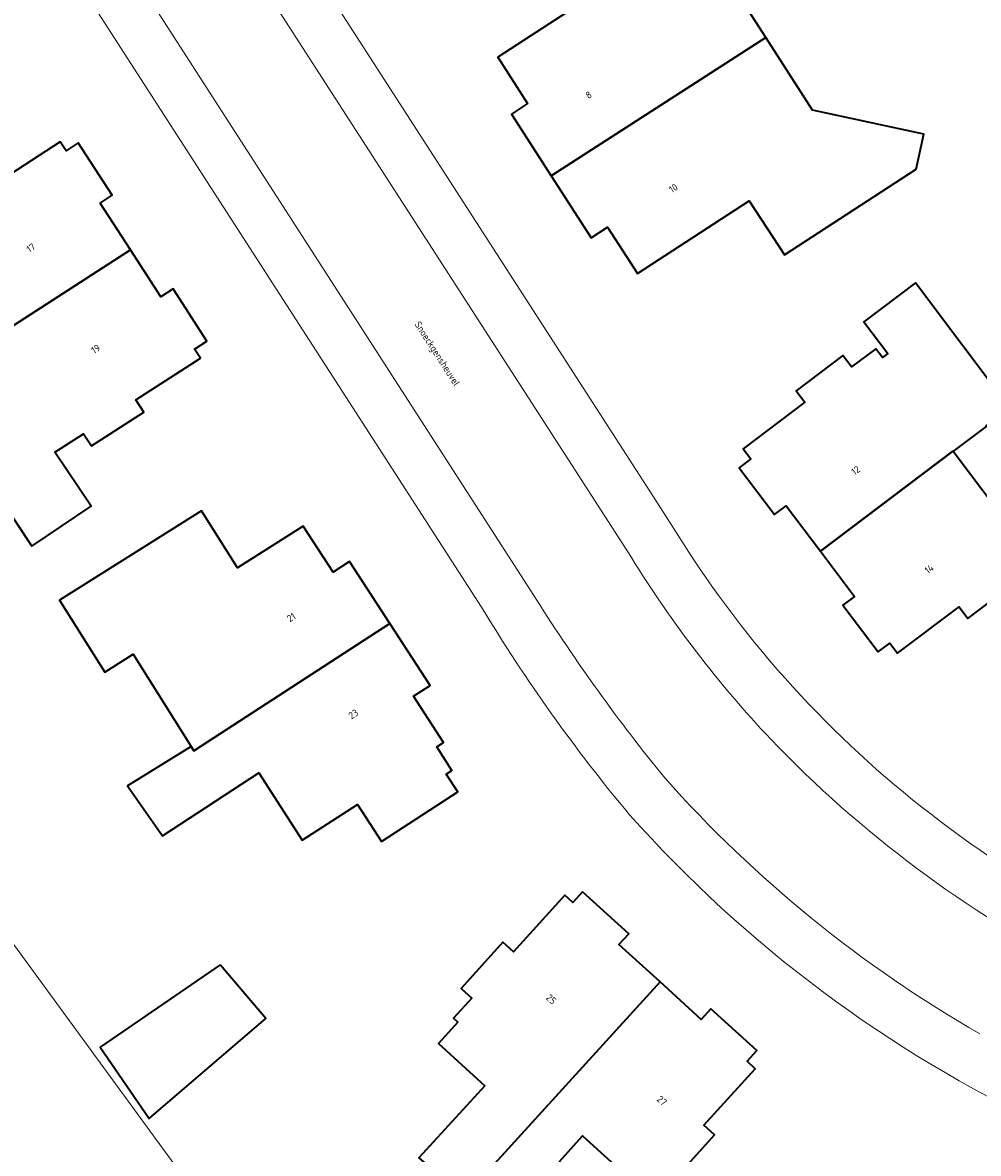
# Model space of a CAD drawing. Header units: metres. Extents: x 154991 to 155595, y 461305 to 461800.
# Tile 78 of 88: x 155486 to 155535, y 461614 to 461672. Entities that reach past the tile are written whole.
import ezdxf
from ezdxf.enums import TextEntityAlignment as Align

# ---------------------------------------------------------------- set-up
doc = ezdxf.new("R2010")
doc.units = ezdxf.units.M
for name, color, linetype, lineweight in [('B-WE-GR-BEPLANTING_CULTUUR_BOSPLANTSOEN-GV', 90, 'Continuous', 18), ('B-WE-GW-TALUD_KRUIN-G', 90, 'Continuous', 18), ('B-WE-OG-BEBOUWING-GV', 7, 'Continuous', 35), ('B-WE-OG-BEBOUWING-T18', 10, 'Continuous', 18), ('B-WE-OG-TERREIN_ERF-GV', 7, 'Continuous', 18), ('B-WE-OG-TOPOGRAFIE-T18', 10, 'Continuous', 18), ('B-WE-VH-VERHARDING_BETONSTRAATSTEEN-GV', 7, 'Continuous', 18), ('B-WE-VH-VERHARDING_TEGEL-GV', 252, 'Continuous', 18)]:
    doc.layers.add(name, color=color, linetype=linetype, lineweight=lineweight)
doc.styles.add('NLCS-ISO-M200-T18', font='NLCS-ISO.ttf', dxfattribs={"height": 0.36})

msp = doc.modelspace()

# ---------------------------------------------------------------- linework, layer by layer
at = {"layer": 'B-WE-GR-BEPLANTING_CULTUUR_BOSPLANTSOEN-GV', "flags": 128}
msp.add_lwpolyline([(155520.343, 461577.511), (155520.272, 461577.461), (155515.748, 461583.874), (155515.816, 461583.922), (155508.211, 461594.692), (155494.379, 461612.753), (155475.274, 461638.864), (155462.922, 461657.852), (155459.72, 461655.769)], dxfattribs=at)
at = {"layer": 'B-WE-GW-TALUD_KRUIN-G', "flags": 128}
msp.add_lwpolyline([(155539.082, 461551.621), (155536.654, 461554.865), (155533.002, 461559.742), (155521.239, 461576.243), (155520.518, 461577.264), (155520.343, 461577.511), (155520.272, 461577.461), (155515.748, 461583.874), (155515.816, 461583.922), (155508.211, 461594.692), (155494.379, 461612.753), (155475.274, 461638.864), (155462.922, 461657.852)], dxfattribs=at)
at = {"layer": 'B-WE-OG-BEBOUWING-GV', "flags": 128}
for points in [[(155524.219, 461671.233), (155520.919, 461676.361), (155524.244, 461678.522), (155521.663, 461682.488), (155521.478, 461682.369), (155521.544, 461682.267), (155515.337, 461678.226), (155515.272, 461678.327), (155515.087, 461678.208), (155517.344, 461674.699), (155510.461, 461670.22), (155511.995, 461667.848), (155511.163, 461667.302), (155513.208, 461664.131)], [(155524.219, 461671.233), (155513.208, 461664.131), (155515.253, 461660.96), (155516.096, 461661.51), (155517.629, 461659.132), (155523.37, 461662.858), (155525.177, 461660.092), (155531.936, 461664.473), (155532.325, 461666.269), (155526.618, 461667.505)], [(155491.622, 461660.334), (155490.066, 461662.742), (155490.69, 461663.143), (155488.947, 461665.825), (155488.324, 461665.42), (155488.022, 461665.886), (155484.722, 461663.74), (155484.316, 461664.364), (155481.633, 461662.619), (155482.04, 461661.995), (155480.885, 461661.244), (155483.235, 461657.63), (155481.196, 461656.304), (155480.431, 461657.48), (155477.323, 461655.458), (155479.318, 461652.385)], [(155491.622, 461660.334), (155479.318, 461652.385), (155480.801, 461650.098), (155481.075, 461649.674), (155482.612, 461650.707), (155484.651, 461647.674), (155484.799, 461647.774), (155486.562, 461645.15), (155489.601, 461647.192), (155487.742, 461649.959), (155488.062, 461650.166), (155489.215, 461650.912), (155489.621, 461650.285), (155492.307, 461652.024), (155491.901, 461652.651), (155495.208, 461654.793), (155494.916, 461655.244), (155495.54, 461655.659), (155493.807, 461658.335), (155493.177, 461657.927)], [(155536.706, 461652.26), (155531.89, 461658.643), (155529.251, 461656.651), (155530.478, 461655.025), (155530.194, 461654.811), (155529.851, 461655.266), (155528.613, 461654.332), (155528.165, 461654.927), (155525.767, 461653.118), (155526.215, 461652.523), (155523.055, 461650.138), (155523.45, 461649.615), (155522.848, 461649.16), (155524.659, 461646.761), (155525.261, 461647.215), (155527.014, 461644.892), (155533.811, 461650.022), (155533.831, 461649.995), (155535.534, 461651.28), (155535.514, 461651.307), (155536.732, 461652.226)], [(155533.831, 461649.995), (155533.811, 461650.022), (155527.014, 461644.892), (155528.767, 461642.569), (155528.171, 461642.119), (155529.98, 461639.725), (155530.575, 461640.173), (155530.968, 461639.652), (155534.128, 461642.036), (155534.576, 461641.441), (155536.973, 461643.25), (155536.524, 461643.844), (155537.765, 461644.781)], [(155504.925, 461641.174), (155502.86, 461644.351), (155502.021, 461643.805), (155500.481, 461646.172), (155497.107, 461644.028), (155495.268, 461646.949), (155487.989, 461642.367), (155490.31, 461638.681), (155491.769, 461639.599), (155494.736, 461634.866), (155494.877, 461634.64)], [(155504.495, 461630.003), (155508.411, 461632.548), (155507.825, 461633.456), (155508.101, 461633.634), (155507.335, 461634.854), (155507.683, 461635.081), (155506.146, 461637.448), (155506.991, 461637.997), (155504.925, 461641.174), (155494.877, 461634.64), (155494.736, 461634.866), (155491.476, 461632.854), (155493.267, 461630.286), (155498.215, 461633.52), (155500.43, 461630.07), (155503.268, 461631.892)], [(155518.791, 461622.797), (155516.68, 461624.72), (155517.182, 461625.271), (155514.818, 461627.42), (155514.319, 461626.872), (155513.912, 461627.241), (155511.275, 461624.341), (155510.731, 461624.835), (155508.584, 461622.467), (155509.133, 461621.969), (155508.199, 461620.939), (155508.424, 461620.736), (155507.423, 461619.643), (155509.799, 461617.466), (155506.415, 461613.771), (155508.739, 461611.766)], [(155496.22, 461623.671), (155490.067, 461619.457), (155492.577, 461615.792), (155498.575, 461620.913)], [(155508.739, 461611.766), (155511.117, 461609.713), (155514.177, 461613.092), (155513.628, 461613.59), (155514.815, 461614.901), (155517.96, 461612.053), (155518.891, 461613.082), (155519.441, 461612.584), (155521.585, 461614.953), (155521.043, 461615.45), (155523.673, 461618.348), (155523.259, 461618.725), (155523.761, 461619.275), (155521.398, 461621.417), (155520.902, 461620.873), (155518.791, 461622.797)]]:
    msp.add_lwpolyline(points, close=True, dxfattribs=at)
at = {"layer": 'B-WE-OG-TERREIN_ERF-GV', "flags": 128}
for points in [[(155485.436, 461724.597), (155479.338, 461712.908), (155479.084, 461712.362), (155478.797, 461711.258), (155478.799, 461710.362), (155478.938, 461709.446), (155479.352, 461708.384), (155479.942, 461707.295), (155483.134, 461702.395), (155492.499, 461687.91), (155518.421, 461647.73), (155520.425, 461644.592)], [(155413.206, 461722.822), (155425.431, 461706.516), (155425.539, 461706.391), (155432.531, 461698.321), (155460.891, 461660.974), (155462.922, 461657.852), (155475.274, 461638.864), (155494.379, 461612.753), (155508.211, 461594.692), (155515.816, 461583.922), (155518.915, 461586.108), (155523.439, 461579.695), (155520.343, 461577.511), (155520.518, 461577.264), (155521.239, 461576.243), (155533.002, 461559.742), (155536.654, 461554.865), (155539.082, 461551.621)], [(155509.637, 461642.01), (155483.48, 461682.536), (155465.3, 461710.701)], [(155484.722, 461663.74), (155488.022, 461665.886), (155488.324, 461665.42), (155488.947, 461665.825), (155490.69, 461663.143), (155490.066, 461662.742), (155491.622, 461660.334), (155493.177, 461657.927), (155493.807, 461658.335), (155495.54, 461655.659), (155494.916, 461655.244), (155495.208, 461654.793), (155491.901, 461652.651), (155492.307, 461652.024), (155489.621, 461650.285), (155489.215, 461650.912), (155488.062, 461650.166), (155487.742, 461649.959), (155489.601, 461647.192), (155486.562, 461645.15), (155484.799, 461647.774)], [(155536.973, 461643.25), (155534.576, 461641.441), (155534.128, 461642.036), (155530.968, 461639.652), (155530.575, 461640.173), (155529.98, 461639.725), (155528.171, 461642.119), (155528.767, 461642.569), (155527.014, 461644.892), (155525.261, 461647.215), (155524.659, 461646.761), (155522.848, 461649.16), (155523.45, 461649.615), (155523.055, 461650.138), (155526.215, 461652.523), (155525.767, 461653.118), (155528.165, 461654.927), (155528.613, 461654.332), (155529.851, 461655.266), (155530.194, 461654.811), (155530.478, 461655.025), (155529.251, 461656.651), (155531.89, 461658.643), (155536.706, 461652.26)], [(155535.534, 461651.28), (155533.831, 461649.995), (155537.765, 461644.781)], [(155506.415, 461613.771), (155509.799, 461617.466), (155507.423, 461619.643), (155508.424, 461620.736), (155508.199, 461620.939), (155509.133, 461621.969), (155508.584, 461622.467), (155510.731, 461624.835), (155511.275, 461624.341), (155513.912, 461627.241), (155514.319, 461626.872), (155514.818, 461627.42), (155517.182, 461625.271), (155516.68, 461624.72), (155518.791, 461622.797), (155520.902, 461620.873), (155521.398, 461621.417), (155523.761, 461619.275), (155523.259, 461618.725), (155523.673, 461618.348), (155521.043, 461615.45), (155521.585, 461614.953), (155519.441, 461612.584)], [(155517.96, 461612.053), (155514.815, 461614.901), (155513.628, 461613.59)]]:
    msp.add_lwpolyline(points, dxfattribs=at)
for points in [[(155521.663, 461682.488), (155524.244, 461678.522), (155520.919, 461676.361), (155524.219, 461671.233), (155526.618, 461667.505), (155532.325, 461666.269), (155531.936, 461664.473), (155525.177, 461660.092), (155523.37, 461662.858), (155517.629, 461659.132), (155516.096, 461661.51), (155515.253, 461660.96), (155513.208, 461664.131), (155511.163, 461667.302), (155511.995, 461667.848), (155510.461, 461670.22), (155517.344, 461674.699), (155515.087, 461678.208), (155515.272, 461678.327), (155515.337, 461678.226), (155521.544, 461682.267), (155521.478, 461682.369)], [(155504.925, 461641.174), (155506.991, 461637.997), (155506.146, 461637.448), (155507.683, 461635.081), (155507.335, 461634.854), (155508.101, 461633.634), (155507.825, 461633.456), (155508.411, 461632.548), (155504.495, 461630.003), (155503.268, 461631.892), (155500.43, 461630.07), (155498.215, 461633.52), (155493.267, 461630.286), (155491.476, 461632.854), (155494.736, 461634.866), (155491.769, 461639.599), (155490.31, 461638.681), (155487.989, 461642.367), (155495.268, 461646.949), (155497.107, 461644.028), (155500.481, 461646.172), (155502.021, 461643.805), (155502.86, 461644.351)], [(155496.22, 461623.671), (155498.575, 461620.913), (155492.577, 461615.792), (155490.067, 461619.457)]]:
    msp.add_lwpolyline(points, close=True, dxfattribs=at)
at = {"layer": 'B-WE-OG-TERREIN_ERF-GV'}
for points in [[(155520.425, 461644.592, 0.088587), (155533.661, 461630.668)], [(155517.223, 461631.371, -0.03814), (155509.637, 461642.01)], [(155538.618, 461615.402, -0.100632), (155517.223, 461631.371)], [(155533.661, 461630.668, 0.090505), (155551.756, 461621.634)]]:
    msp.add_lwpolyline(points, format="xyb", dxfattribs=at)
at = {"layer": 'B-WE-VH-VERHARDING_BETONSTRAATSTEEN-GV', "flags": 128}
for points in [[(155469.888, 461708.411), (155486.904, 461682.048), (155512.464, 461642.375)], [(155517.328, 461644.555), (155491.25, 461684.996), (155477.633, 461706.158)]]:
    msp.add_lwpolyline(points, dxfattribs=at)
at = {"layer": 'B-WE-VH-VERHARDING_BETONSTRAATSTEEN-GV'}
for points in [[(155524.469, 461635.246, -0.051058), (155517.328, 461644.555)], [(155512.464, 461642.375, 0.029928), (155519.027, 461633.263)], [(155540.405, 461623.359, -0.083275), (155524.469, 461635.246)], [(155519.027, 461633.263, 0.080475), (155535.191, 461620.138)]]:
    msp.add_lwpolyline(points, format="xyb", dxfattribs=at)
at = {"layer": 'B-WE-VH-VERHARDING_TEGEL-GV', "flags": 128}
for points in [[(155520.425, 461644.592), (155518.421, 461647.73), (155492.499, 461687.91), (155483.134, 461702.395), (155479.942, 461707.295), (155479.352, 461708.384), (155478.938, 461709.446), (155478.799, 461710.362), (155478.797, 461711.258), (155479.084, 461712.362), (155479.338, 461712.908), (155485.436, 461724.597)], [(155465.3, 461710.701), (155483.48, 461682.536), (155509.637, 461642.01)], [(155512.464, 461642.375), (155486.904, 461682.048), (155469.888, 461708.411)], [(155477.633, 461706.158), (155491.25, 461684.996), (155517.328, 461644.555)]]:
    msp.add_lwpolyline(points, dxfattribs=at)
at = {"layer": 'B-WE-VH-VERHARDING_TEGEL-GV'}
for points in [[(155517.328, 461644.555, 0.051058), (155524.469, 461635.246)], [(155533.661, 461630.668, -0.088587), (155520.425, 461644.592)], [(155519.027, 461633.263, -0.029928), (155512.464, 461642.375)], [(155509.637, 461642.01, 0.03814), (155517.223, 461631.371)], [(155524.469, 461635.246, 0.083275), (155540.405, 461623.359)], [(155535.191, 461620.138, -0.080475), (155519.027, 461633.263)], [(155517.223, 461631.371, 0.100632), (155538.618, 461615.402)], [(155551.756, 461621.634, -0.090505), (155533.661, 461630.668)]]:
    msp.add_lwpolyline(points, format="xyb", dxfattribs=at)

# ---------------------------------------------------------------- texts
at = {"layer": 'B-WE-OG-BEBOUWING-T18', "style": 'NLCS-ISO-M200-T18'}
for s, rotation, p in [('8', 32.8, (155515.126, 461668.284)), ('10', 32.8, (155519.475, 461663.499)), ('17', 32.7, (155486.515, 461660.439)), ('19', 32.7, (155489.838, 461655.258)), ('12', 36.7, (155528.826, 461649.032)), ('14', 36.7, (155532.593, 461643.975)), ('21', 32.7, (155499.871, 461641.496)), ('23', 32.7, (155503.059, 461636.531)), ('25', 317.5, (155513.21, 461621.912)), ('27', 317.5, (155518.888, 461616.706))]:
    msp.add_text(s, height=0.36, rotation=rotation, dxfattribs=at).set_placement(p, align=Align.MIDDLE)
at = {"layer": 'B-WE-OG-TOPOGRAFIE-T18', "style": 'NLCS-ISO-M200-T18'}
msp.add_text('Snoeckgensheuvel', height=0.36, rotation=302.9, dxfattribs=at).set_placement((155507.32, 461654.988), align=Align.MIDDLE)

doc.saveas('drawing.dxf')
